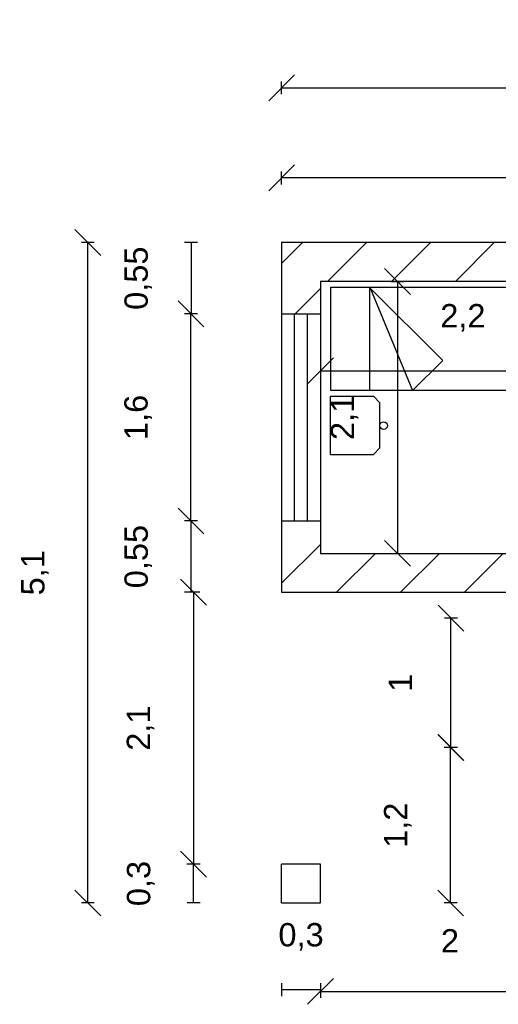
# Model space of a CAD drawing. Header units: metres. Extents: x 0 to 12.9, y 1.2 to 8.8.
# Tile 1 of 10: x 0 to 3.7, y 1.2 to 8.8. Entities that reach past the tile are written whole.
import ezdxf

# ---------------------------------------------------------------- set-up
doc = ezdxf.new("R2010")
doc.units = ezdxf.units.M
doc.layers.add('SAGTA Muebles', color=7, linetype='Continuous')
doc.styles.get("Standard").update_dxf_attribs({"font": 'arial.ttf'})
doc.dimstyles.new('cota 100', dxfattribs={"dimtxt": 0.18, "dimasz": 0.2, "dimexe": 0.05, "dimexo": 0, "dimgap": 0.3, "dimtad": 1, "dimtxsty": 'Standard', "dimblk": 'OBLIQUE', "dimcen": 2.5, "dimadec": 0, "dimazin": 0, "dimtfac": 1, "dimtix": 1, "dimtmove": 2, "dimatfit": 3, "dimldrblk": 'OBLIQUE', "dimfxl": 0.05, "dimfxlon": 1, "dimarcsym": 0})

# ---------------------------------------------------------------- blocks, each defined once
blk = doc.blocks.new('_Oblique')
at = {"color": 0, "linetype": 'ByBlock', "lineweight": -2}
blk.add_line((-0.5, -0.5), (0.5, 0.5), dxfattribs=at)
blk = doc.blocks.new('*D17')
at = {"color": 0, "lineweight": -2, "transparency": 16777216}
for p, q in [((2, 7.5496), (2, 7.6496)), ((8.9, 7.5496), (8.9, 7.6496)), ((8.9, 7.5996), (2, 7.5996))]:
    blk.add_line(p, q, dxfattribs=at)
at = {"layer": 'Defpoints', "color": 0, "transparency": 16777216}
for p in [(2, 7.5996), (2, 7.1), (8.9, 7.1)]:
    blk.add_point(p, dxfattribs=at)
at = {"color": 0, "lineweight": -2, "transparency": 16777216, "xscale": 0.2, "yscale": 0.2, "zscale": 0.2, "rotation": 180}
blk.add_blockref('_Oblique', (2, 7.5996), dxfattribs=at)
at = {"color": 0, "lineweight": -2, "transparency": 16777216, "xscale": 0.2, "yscale": 0.2, "zscale": 0.2}
blk.add_blockref('_Oblique', (8.9, 7.5996), dxfattribs=at)
at = {"color": 0, "transparency": 16777216, "insert": (5.45, 8.0078), "char_height": 0.18, "attachment_point": 5}
blk.add_mtext('6,9', dxfattribs=at)
blk = doc.blocks.new('*D34')
at = {"color": 0, "lineweight": -2, "transparency": 16777216}
for p, q in [((2, 1.3797), (2, 1.2797)), ((2.3, 1.3797), (2.3, 1.2797)), ((2.3, 1.3297), (2, 1.3297))]:
    blk.add_line(p, q, dxfattribs=at)
at = {"layer": 'Defpoints', "color": 0, "transparency": 16777216}
for p in [(2, 2), (2.3, 2), (2, 1.3297)]:
    blk.add_point(p, dxfattribs=at)
at = {"color": 0, "transparency": 16777216, "insert": (2.15, 1.7379), "char_height": 0.18, "attachment_point": 5}
blk.add_mtext('0,3', dxfattribs=at)
blk = doc.blocks.new('*D35')
at = {"color": 0, "lineweight": -2, "transparency": 16777216}
for p, q in [((1.3703, 2.3), (1.2703, 2.3)), ((1.3203, 2), (1.3203, 2.3)), ((1.3703, 2), (1.2703, 2))]:
    blk.add_line(p, q, dxfattribs=at)
at = {"layer": 'Defpoints', "color": 0, "transparency": 16777216}
for p in [(1.3203, 2.3), (2, 2.3), (2, 2)]:
    blk.add_point(p, dxfattribs=at)
at = {"color": 0, "transparency": 16777216, "insert": (0.9121, 2.15), "char_height": 0.18, "attachment_point": 5, "rotation": 90}
blk.add_mtext('0,3', dxfattribs=at)
blk = doc.blocks.new('*D37')
at = {"color": 0, "lineweight": -2, "transparency": 16777216}
for p, q in [((2, 8.2452), (2, 8.3452)), ((2, 8.2952), (12.1, 8.2952)), ((12.1, 8.2452), (12.1, 8.3452))]:
    blk.add_line(p, q, dxfattribs=at)
at = {"layer": 'Defpoints', "color": 0, "transparency": 16777216}
for p in [(12.1, 8.2952), (2, 7.1), (12.1, 7.1)]:
    blk.add_point(p, dxfattribs=at)
at = {"color": 0, "lineweight": -2, "transparency": 16777216, "xscale": 0.2, "yscale": 0.2, "zscale": 0.2, "rotation": 180}
blk.add_blockref('_Oblique', (2, 8.2952), dxfattribs=at)
at = {"color": 0, "lineweight": -2, "transparency": 16777216, "xscale": 0.2, "yscale": 0.2, "zscale": 0.2}
blk.add_blockref('_Oblique', (12.1, 8.2952), dxfattribs=at)
at = {"color": 0, "transparency": 16777216, "insert": (7.05, 8.7034), "char_height": 0.18, "attachment_point": 5}
blk.add_mtext('10,1', dxfattribs=at)
blk = doc.blocks.new('*D38')
at = {"color": 0, "lineweight": -2, "transparency": 16777216}
for p, q in [((1.3511, 7.1), (1.2511, 7.1)), ((1.3011, 7.1), (1.3011, 6.55)), ((1.3511, 6.55), (1.2511, 6.55))]:
    blk.add_line(p, q, dxfattribs=at)
at = {"layer": 'Defpoints', "color": 0, "transparency": 16777216}
for p in [(2, 7.1), (1.3011, 6.55), (2, 6.55)]:
    blk.add_point(p, dxfattribs=at)
at = {"color": 0, "transparency": 16777216, "insert": (0.8929, 6.825), "char_height": 0.18, "attachment_point": 5, "rotation": 90}
blk.add_mtext('0,55', dxfattribs=at)
blk = doc.blocks.new('*D39')
at = {"color": 0, "lineweight": -2, "transparency": 16777216}
for p, q in [((1.35, 6.55), (1.25, 6.55)), ((1.3, 4.95), (1.3, 6.55)), ((1.35, 4.95), (1.25, 4.95))]:
    blk.add_line(p, q, dxfattribs=at)
at = {"layer": 'Defpoints', "color": 0, "transparency": 16777216}
for p in [(1.3, 6.55), (2, 6.55), (2, 4.95)]:
    blk.add_point(p, dxfattribs=at)
at = {"color": 0, "lineweight": -2, "transparency": 16777216, "xscale": 0.2, "yscale": 0.2, "zscale": 0.2}
for p, rotation in [((1.3, 6.55), 90), ((1.3, 4.95), 270)]:
    blk.add_blockref('_Oblique', p, dxfattribs=dict(at, rotation=rotation))
at = {"color": 0, "transparency": 16777216, "insert": (0.8919, 5.75), "char_height": 0.18, "attachment_point": 5, "rotation": 90}
blk.add_mtext('1,6', dxfattribs=at)
blk = doc.blocks.new('*D40')
at = {"color": 0, "lineweight": -2, "transparency": 16777216}
for p, q in [((1.3511, 4.95), (1.2511, 4.95)), ((1.3011, 4.4), (1.3011, 4.95)), ((1.3511, 4.4), (1.2511, 4.4))]:
    blk.add_line(p, q, dxfattribs=at)
at = {"layer": 'Defpoints', "color": 0, "transparency": 16777216}
for p in [(1.3011, 4.95), (2, 4.95), (2, 4.4)]:
    blk.add_point(p, dxfattribs=at)
at = {"color": 0, "transparency": 16777216, "insert": (0.893, 4.675), "char_height": 0.18, "attachment_point": 5, "rotation": 90}
blk.add_mtext('0,55', dxfattribs=at)
blk = doc.blocks.new('*D41')
at = {"color": 0, "lineweight": -2, "transparency": 16777216}
for p, q in [((1.3687, 4.4), (1.2687, 4.4)), ((1.3187, 4.4), (1.3187, 2.3)), ((1.3687, 2.3), (1.2687, 2.3))]:
    blk.add_line(p, q, dxfattribs=at)
at = {"layer": 'Defpoints', "color": 0, "transparency": 16777216}
for p in [(2, 4.4), (1.3187, 2.3), (2, 2.3)]:
    blk.add_point(p, dxfattribs=at)
at = {"color": 0, "lineweight": -2, "transparency": 16777216, "xscale": 0.2, "yscale": 0.2, "zscale": 0.2}
for p, rotation in [((1.3187, 4.4), 90), ((1.3187, 2.3), 270)]:
    blk.add_blockref('_Oblique', p, dxfattribs=dict(at, rotation=rotation))
at = {"color": 0, "transparency": 16777216, "insert": (0.9106, 3.35), "char_height": 0.18, "attachment_point": 5, "rotation": 90}
blk.add_mtext('2,1', dxfattribs=at)
blk = doc.blocks.new('*D42')
at = {"color": 0, "lineweight": -2, "transparency": 16777216}
for p, q in [((2.3, 1.3673), (2.3, 1.2673)), ((2.3, 1.3173), (4.3, 1.3173)), ((4.3, 1.3673), (4.3, 1.2673))]:
    blk.add_line(p, q, dxfattribs=at)
at = {"layer": 'Defpoints', "color": 0, "transparency": 16777216}
for p in [(2.3, 2), (4.3, 2), (4.3, 1.3173)]:
    blk.add_point(p, dxfattribs=at)
at = {"color": 0, "lineweight": -2, "transparency": 16777216, "xscale": 0.2, "yscale": 0.2, "zscale": 0.2, "rotation": 180}
blk.add_blockref('_Oblique', (2.3, 1.3173), dxfattribs=at)
at = {"color": 0, "lineweight": -2, "transparency": 16777216, "xscale": 0.2, "yscale": 0.2, "zscale": 0.2}
blk.add_blockref('_Oblique', (4.3, 1.3173), dxfattribs=at)
at = {"color": 0, "transparency": 16777216, "insert": (3.3, 1.7077), "char_height": 0.18, "attachment_point": 5}
blk.add_mtext('2', dxfattribs=at)
blk = doc.blocks.new('*D43')
at = {"color": 0, "lineweight": -2, "transparency": 16777216}
for p, q in [((3.3555, 3.2), (3.2555, 3.2)), ((3.3055, 2), (3.3055, 3.2)), ((3.3555, 2), (3.2555, 2))]:
    blk.add_line(p, q, dxfattribs=at)
at = {"layer": 'Defpoints', "color": 0, "transparency": 16777216}
for p in [(3.3055, 3.2), (4.3, 3.2), (4.3, 2)]:
    blk.add_point(p, dxfattribs=at)
at = {"color": 0, "lineweight": -2, "transparency": 16777216, "xscale": 0.2, "yscale": 0.2, "zscale": 0.2}
for p, rotation in [((3.3055, 3.2), 90), ((3.3055, 2), 270)]:
    blk.add_blockref('_Oblique', p, dxfattribs=dict(at, rotation=rotation))
at = {"color": 0, "transparency": 16777216, "insert": (2.8974, 2.6), "char_height": 0.18, "attachment_point": 5, "rotation": 90}
blk.add_mtext('1,2', dxfattribs=at)
blk = doc.blocks.new('*D44')
at = {"color": 0, "lineweight": -2, "transparency": 16777216}
for p, q in [((3.3579, 4.2), (3.2579, 4.2)), ((3.3079, 3.2), (3.3079, 4.2)), ((3.3579, 3.2), (3.2579, 3.2))]:
    blk.add_line(p, q, dxfattribs=at)
at = {"layer": 'Defpoints', "color": 0, "transparency": 16777216}
for p in [(3.3079, 4.2), (4.3, 4.2), (4.3, 3.2)]:
    blk.add_point(p, dxfattribs=at)
at = {"color": 0, "lineweight": -2, "transparency": 16777216, "xscale": 0.2, "yscale": 0.2, "zscale": 0.2}
for p, rotation in [((3.3079, 4.2), 90), ((3.3079, 3.2), 270)]:
    blk.add_blockref('_Oblique', p, dxfattribs=dict(at, rotation=rotation))
at = {"color": 0, "transparency": 16777216, "insert": (2.9175, 3.7), "char_height": 0.18, "attachment_point": 5, "rotation": 90}
blk.add_mtext('1', dxfattribs=at)
blk = doc.blocks.new('*D46')
at = {"color": 0, "lineweight": -2, "transparency": 16777216}
for p, q in [((2.8442, 6.8), (2.9442, 6.8)), ((2.8942, 6.8), (2.8942, 4.7)), ((2.8442, 4.7), (2.9442, 4.7))]:
    blk.add_line(p, q, dxfattribs=at)
at = {"layer": 'Defpoints', "color": 0, "transparency": 16777216}
for p in [(2.3, 6.8), (2.3, 4.7), (2.8942, 4.7)]:
    blk.add_point(p, dxfattribs=at)
at = {"color": 0, "lineweight": -2, "transparency": 16777216, "xscale": 0.2, "yscale": 0.2, "zscale": 0.2}
for p, rotation in [((2.8942, 6.8), 90), ((2.8942, 4.7), 270)]:
    blk.add_blockref('_Oblique', p, dxfattribs=dict(at, rotation=rotation))
at = {"color": 0, "transparency": 16777216, "insert": (2.486, 5.75), "char_height": 0.18, "attachment_point": 5, "rotation": 90}
blk.add_mtext('2,1', dxfattribs=at)
blk = doc.blocks.new('*D47')
at = {"color": 0, "lineweight": -2, "transparency": 16777216}
for p, q in [((2.3, 6.1603), (2.3, 6.0603)), ((4.5, 6.1603), (4.5, 6.0603)), ((2.3, 6.1103), (4.5, 6.1103))]:
    blk.add_line(p, q, dxfattribs=at)
at = {"layer": 'Defpoints', "color": 0, "transparency": 16777216}
for p in [(2.3, 6.8), (4.5, 6.8), (4.5, 6.1103)]:
    blk.add_point(p, dxfattribs=at)
at = {"color": 0, "lineweight": -2, "transparency": 16777216, "xscale": 0.2, "yscale": 0.2, "zscale": 0.2, "rotation": 180}
blk.add_blockref('_Oblique', (2.3, 6.1103), dxfattribs=at)
at = {"color": 0, "lineweight": -2, "transparency": 16777216, "xscale": 0.2, "yscale": 0.2, "zscale": 0.2}
blk.add_blockref('_Oblique', (4.5, 6.1103), dxfattribs=at)
at = {"color": 0, "transparency": 16777216, "insert": (3.4, 6.5185), "char_height": 0.18, "attachment_point": 5}
blk.add_mtext('2,2', dxfattribs=at)
blk = doc.blocks.new('*D60')
at = {"color": 0, "lineweight": -2, "transparency": 16777216}
for p, q in [((0.5534, 7.1), (0.4534, 7.1)), ((0.5034, 2), (0.5034, 7.1)), ((0.5534, 2), (0.4534, 2))]:
    blk.add_line(p, q, dxfattribs=at)
at = {"layer": 'Defpoints', "color": 0, "transparency": 16777216}
for p in [(0.5034, 7.1), (2, 7.1), (2, 2)]:
    blk.add_point(p, dxfattribs=at)
at = {"color": 0, "lineweight": -2, "transparency": 16777216, "xscale": 0.2, "yscale": 0.2, "zscale": 0.2}
for p, rotation in [((0.5034, 7.1), 90), ((0.5034, 2), 270)]:
    blk.add_blockref('_Oblique', p, dxfattribs=dict(at, rotation=rotation))
at = {"color": 0, "transparency": 16777216, "insert": (0.0952, 4.55), "char_height": 0.18, "attachment_point": 5, "rotation": 90}
blk.add_mtext('5,1', dxfattribs=at)

msp = doc.modelspace()

# ---------------------------------------------------------------- hatches: boundary and pattern name
h = msp.add_hatch()
h.set_pattern_fill('ANSI31', color=256, scale=0.11)
h.paths.add_polyline_path([(8.9, 7.1), (2, 7.1), (2, 6.55), (2.3, 6.55), (2.3, 6.8), (8.9, 6.8)])
h.paths.add_polyline_path([(4.6, 4.7), (2.3, 4.7), (2.3, 4.95), (2, 4.95), (2, 4.4), (2.3, 4.4), (4.3, 4.4), (4.3, 4.2), (4.6, 4.2)])
h.paths.add_polyline_path([(4.6, 3.2), (4.3, 3.2), (4.3, 2), (4.9, 2), (4.9, 2.3), (4.6, 2.3)])
h.paths.add_polyline_path([(10.4, 2.3), (7.6, 2.3), (7.6, 2), (10.4, 2)])
h.paths.add_polyline_path([(12.1, 7.1), (10.1, 7.1), (10.1, 6.8), (11.8, 6.8), (11.8, 2.3), (11.6, 2.3), (11.6, 2), (12.1, 2)])

# ---------------------------------------------------------------- linework, layer by layer
for p, q in [((8.9, 7.1), (2, 7.1)), ((2, 7.1), (2, 6.55)), ((2, 7.1), (2, 6.55)), ((11.8, 6.8), (2.3, 6.8)), ((2.3, 6.8), (2.3, 4.7)), ((2, 6.55), (2, 4.95)), ((2, 6.55), (2.3, 6.55)), ((2, 6.55), (2, 4.95)), ((2.1, 4.95), (2.1, 6.55)), ((2.2, 4.95), (2.2, 6.55)), ((2, 4.95), (2, 4.4)), ((2, 4.95), (2.3, 4.95)), ((2, 4.95), (2.1, 4.95)), ((2.3, 4.7), (4.6, 4.7)), ((2, 4.4), (2.3, 4.4)), ((2.3, 4.4), (4.3, 4.4)), ((2, 2), (2, 2.3)), ((2.3, 2.3), (2, 2.3)), ((2.3, 2), (2.3, 2.3)), ((2, 2), (2.3, 2))]:
    msp.add_line(p, q)
at = {"layer": 'SAGTA Muebles'}
for p, q in [((2.3801, 6.7569), (4.2801, 6.7569)), ((2.3801, 5.9569), (2.3801, 6.7569)), ((2.6771, 6.7567), (3.2442, 6.1896)), ((2.6801, 6.7569), (2.6801, 6.7569)), ((2.6801, 6.7569), (2.6801, 6.7569)), ((2.6801, 6.7569), (2.6801, 6.7569)), ((2.6801, 5.9569), (2.6801, 6.7569)), ((2.6801, 6.7569), (3.0115, 5.9569)), ((3.0115, 5.9569), (3.2442, 6.1896)), ((4.2801, 5.9569), (2.3801, 5.9569)), ((2.3786, 5.4638), (2.3786, 5.9138)), ((2.3786, 5.9138), (2.7086, 5.9138)), ((2.7586, 5.8638), (2.7086, 5.9138)), ((2.7586, 5.5138), (2.7586, 5.8638)), ((2.7586, 5.5138), (2.7086, 5.4638)), ((2.3786, 5.4638), (2.7086, 5.4638))]:
    msp.add_line(p, q, dxfattribs=at)
msp.add_circle((2.7877, 5.6865), 0.0292, dxfattribs=at)

# ---------------------------------------------------------------- dimensions: what is measured, and where the dimension line sits
for base, p1, p2, picture, middle in [((12.1, 8.2952), (2, 7.1), (12.1, 7.1), '*D37', (7.05, 8.7034)), ((2, 7.5996), (8.9, 7.1), (2, 7.1), '*D17', (5.45, 8.0078)), ((4.5, 6.1103), (2.3, 6.8), (4.5, 6.8), '*D47', (3.4, 6.5185)), ((2, 1.3297), (2.3, 2), (2, 2), '*D34', (2.15, 1.7379)), ((4.3, 1.3173), (2.3, 2), (4.3, 2), '*D42', (3.3, 1.7077))]:
    dim = msp.add_linear_dim(base=base, p1=p1, p2=p2, dimstyle='cota 100')
    dim.commit()
    dim.dimension.update_dxf_attribs({"geometry": picture, "text_midpoint": middle})
for base, p1, p2, picture, middle in [((0.5034, 7.1), (2, 2), (2, 7.1), '*D60', (0.0952, 4.55)), ((1.3011, 6.55), (2, 7.1), (2, 6.55), '*D38', (0.8929, 6.825)), ((2.8942, 4.7), (2.3, 6.8), (2.3, 4.7), '*D46', (2.486, 5.75)), ((1.3, 6.55), (2, 4.95), (2, 6.55), '*D39', (0.8919, 5.75)), ((1.3011, 4.95), (2, 4.4), (2, 4.95), '*D40', (0.893, 4.675)), ((1.3187, 2.3), (2, 4.4), (2, 2.3), '*D41', (0.9106, 3.35)), ((3.3079, 4.2), (4.3, 3.2), (4.3, 4.2), '*D44', (2.9175, 3.7)), ((3.3055, 3.2), (4.3, 2), (4.3, 3.2), '*D43', (2.8974, 2.6)), ((1.3203, 2.3), (2, 2), (2, 2.3), '*D35', (0.9121, 2.15))]:
    dim = msp.add_linear_dim(base=base, p1=p1, p2=p2, angle=90, dimstyle='cota 100')
    dim.commit()
    dim.dimension.update_dxf_attribs({"geometry": picture, "text_midpoint": middle})

doc.saveas('drawing.dxf')
